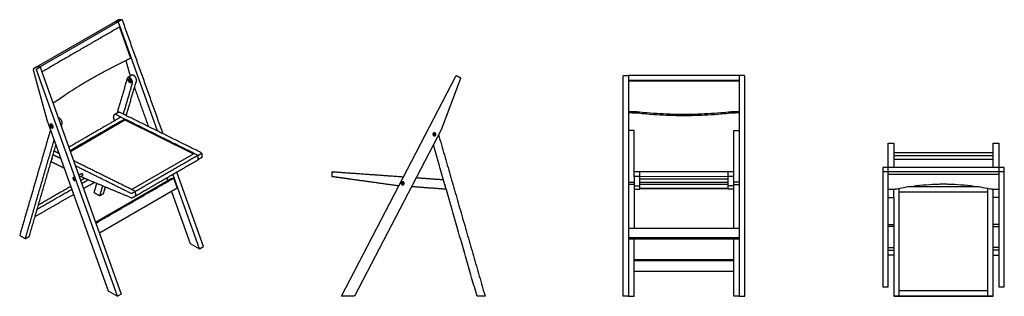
# Model space of a CAD drawing. Header units: millimetres. Extents: x -1781 to 1781, y -500 to 500.
import ezdxf

# ---------------------------------------------------------------- set-up
doc = ezdxf.new("R2010")
doc.units = ezdxf.units.MM
doc.layers.add('Default', color=7, linetype='Continuous', true_color=0x000000)

msp = doc.modelspace()

# ---------------------------------------------------------------- linework, layer by layer
at = {"layer": 'Default', "color": 18, "lineweight": -3, "true_color": 0x000000}
msp.add_line((-1376.2, -114.1), (-1150.1, 16.5), dxfattribs=at)
for points in [[(-1412.7, 499.8), (-1424.7, 492.9), (-1707.5, 329.6), (-1701, 311.3), (-1413.7, -491.9), (-1427.8, -500.1), (-1720.7, 318.7)], [(-1423.9, 499.5), (-1436, 492.6), (-1718.8, 329.3)], [(-1283.3, 97.7), (-1418.1, 474.6), (-1424.7, 492.9), (-1436, 492.6)], [(-1420.2, 473.4), (-1380.2, 361.4), (-1380.4, 361.4)], [(-1719.5, 322.6), (-1707.5, 329.6), (-1718.8, 329.3), (-1730.8, 322.4)], [(-1397.5, 352.7), (-1385.7, 309.7), (-1380.9, 296.2)], [(-1732.2, 318.4), (-1682.7, 138.2), (-1461.3, -480.7), (-1427.8, -500.1)], [(-186.8, 287.1), (-256.8, 101.4), (-569.9, -500.1), (-617.3, -500.1), (-203.1, 295.6)], [(405.1, 298.2), (422.1, 298.2), (422.1, -500.1), (402.1, -500.1), (402.1, 295.6)], [(822.1, 298.2), (622.1, 298.2), (422.1, 298.2)], [(839.1, 298.2), (822.1, 298.2), (822.1, -500.1), (842.1, -500.1), (842.1, 295.6)], [(822.1, 280.5), (622.1, 280.5), (422.1, 280.5)], [(422.1, 278.7), (622.1, 278.7), (822.1, 278.7)], [(-1598.1, 23.6), (-1400.9, 137.5), (-1153, 14.8)], [(-1639.7, 18.2), (-1641.3, 17.2), (-1639, 16.1)], [(1741.4, 18.7), (1561.4, 18.7), (1381.5, 18.7)], [(1741.4, 7.6), (1561.4, 7.6), (1381.5, 7.6)], [(1341.5, -51.7), (1341.5, -465.9), (1361.5, -465.9), (1361.5, -50.4), (1361.5, -34.4)], [(1341.5, -35.5), (1341.5, -51.7)], [(1778.4, -34.4), (1761.4, -34.4), (1561.4, -34.4), (1361.5, -34.4), (1344.5, -34.4)], [(1381.5, -3.9), (1561.4, -3.9), (1741.4, -3.9)], [(1761.4, -34.4), (1761.4, -50.4), (1761.4, -465.9), (1781.4, -465.9), (1781.4, -51.7)], [(-1554.4, -62.8), (-1564.9, -69)], [(-1231.6, -121.1), (-1164.3, -309.3), (-1130.8, -328.6), (-1227.3, -58.9)], [(-1130.8, -328.6), (-1116.7, -320.4), (-1213.1, -50.8)], [(799.1, -49.5), (782.1, -49.5), (622.1, -49.5), (462.1, -49.5), (445.1, -49.5)], [(799.1, -67.4), (782.1, -67.4), (622.1, -67.5), (462.1, -67.4), (445.1, -67.4)], [(1778.4, -50.4), (1761.4, -50.4), (1561.4, -50.4), (1361.5, -50.4), (1344.5, -50.4)], [(1761.4, -59.6), (1561.4, -59.6), (1361.5, -59.6)], [(-1585.9, -75.8), (-1585.8, -74.2), (-1584.6, -74.2), (-1583.4, -75.7), (-1583.5, -77.3), (-1584.7, -77.4)], [(-1583.4, -76.6), (-1584.7, -77.4), (-1585.9, -75.8), (-1584.5, -75), (-1583.4, -76.4)], [(-1506.5, -232.3), (-1231, -73.2), (-1228.5, -73.2), (-1224.8, -73.1), (-1211.7, -109.6), (-1492.4, -271.7)], [(462.1, -75.7), (622.1, -75.7), (782.1, -75.7)], [(462.1, -87.3), (622.1, -87.3), (782.1, -87.3)], [(782.1, -95.3), (782.1, -95.3), (622.1, -95.3), (462.1, -95.3), (462.1, -95.3)], [(1688.7, -103.8), (1561.4, -103.8), (1434.2, -103.8)], [(782.3, -110.2), (782.1, -110.2), (622.1, -110.2), (462.1, -110.2), (462, -110.2)], [(782.3, -111.6), (782.1, -111.6), (622.1, -111.6), (462.1, -111.6), (462, -111.6)], [(1721.4, -123.7), (1561.4, -123.7), (1401.5, -123.7)], [(1721.4, -124), (1561.4, -124), (1401.5, -124)], [(422.1, -253.6), (622.1, -253.6), (822.1, -253.6)], [(822.1, -289), (622.1, -289), (422.1, -289)], [(822.1, -293.7), (622.1, -293.7), (422.1, -293.7)], [(802.1, -367.8), (622.1, -367.8), (442.1, -367.8)], [(442.1, -371.1), (622.1, -371.1), (802.1, -371.1)], [(442.1, -409.5), (622.1, -409.5), (802.1, -409.5)], [(1401.5, -478.8), (1561.4, -478.8), (1721.4, -478.8)], [(1741.4, -497.1), (1741.4, -495.8)], [(1384.5, -498.8), (1401.5, -498.8), (1561.4, -498.8), (1721.4, -498.8), (1738.4, -498.8)], [(1384.5, -500.1), (1401.5, -500.1), (1561.4, -500.1), (1721.4, -500.1), (1738.4, -500.1)]]:
    msp.add_lwpolyline(points, dxfattribs=at)
at = {"layer": 'Default'}
msp.add_lwpolyline([(-1150.1, 16.5), (-1150, 16.5)], dxfattribs=at)
at = {"layer": 'Default', "color": 18, "lineweight": -3, "true_color": 0x000000}
msp.add_lwpolyline([(-395.4, -93.3), (-393.7, -92.2), (-393.8, -90.2), (-395.5, -89.3), (-397.2, -90.4), (-397.1, -92.4)], close=True, dxfattribs=at)
for points, knots in [([(-1423.1, 499.8), (-1423.1, 499.8), (-1423.2, 499.8), (-1423.4, 499.8), (-1423.6, 499.7), (-1423.8, 499.6), (-1423.9, 499.6), (-1423.9, 499.5)], [-3.331288, -3.331288, -3.331288, -3.331288, -3.18588, -2.909834, -2.64051, -2.37868, -2.124961, -2.124961, -2.124961, -2.124961]), ([(-1392.7, 355), (-1392.3, 355.2), (-1391.6, 355.6), (-1390.4, 356.2), (-1389.2, 356.8), (-1388.1, 357.3), (-1386.9, 357.9), (-1385.8, 358.5), (-1384.7, 359.1), (-1383.6, 359.7), (-1382.5, 360.2), (-1381.4, 360.8), (-1380.6, 361.2), (-1380.2, 361.4), (-1380.2, 361.5)], [516.416114, 516.416114, 516.416114, 516.416114, 517.84679, 519.277225, 520.707037, 522.135997, 523.563875, 524.990447, 526.41549, 527.838784, 529.260114, 530.679265, 532.096028, 532.256521, 532.256521, 532.256521, 532.256521]), ([(-1730.8, 322.4), (-1730.9, 322.3), (-1731, 322.2), (-1731.2, 322.1), (-1731.4, 322), (-1731.5, 321.8), (-1731.7, 321.6), (-1731.8, 321.3), (-1731.9, 321.1), (-1732.1, 320.8), (-1732.2, 320.6), (-1732.2, 320.3), (-1732.3, 320), (-1732.3, 319.7), (-1732.3, 319.4), (-1732.3, 319.1), (-1732.3, 318.9), (-1732.3, 318.6), (-1732.2, 318.5), (-1732.2, 318.4)], [481.39589, 481.39589, 481.39589, 481.39589, 481.649608, 481.911439, 482.180763, 482.456809, 482.738651, 483.025224, 483.315339, 483.607705, 483.900968, 484.193739, 484.48464, 484.772339, 485.055587, 485.333248, 485.604325, 485.867973, 486.123505, 486.123505, 486.123505, 486.123505]), ([(-1642.5, 210.9), (-1635.9, 215.5), (-1629.1, 220.3), (-1612.9, 231.3), (-1603.2, 237.7), (-1583.3, 250.5), (-1573, 256.9), (-1557.1, 266.5), (-1551.8, 269.8), (-1540.9, 276.2), (-1535.4, 279.4), (-1529.8, 282.7), (-1524.2, 285.9), (-1518.5, 289.1), (-1507, 295.6), (-1501.2, 298.8), (-1483.6, 308.5), (-1471.6, 315), (-1447, 327.9), (-1434.5, 334.3), (-1412.2, 345.5), (-1402.5, 350.3), (-1392.7, 355)], [160.370761, 160.370761, 160.370761, 160.370761, 195.969184, 195.969184, 243.444777, 243.444777, 290.92037, 290.92037, 314.656904, 314.656904, 338.393438, 338.393438, 338.393438, 362.129972, 362.129972, 385.866506, 385.866506, 433.342099, 433.342099, 480.817691, 480.817691, 516.416114, 516.416114, 516.416114, 516.416114]), ([(-185.7, 289.9), (-185.7, 289.9), (-185.7, 289.9), (-185.7, 289.9), (-185.8, 289.8), (-185.8, 289.8), (-185.8, 289.7), (-185.9, 289.5), (-185.9, 289.4), (-186, 289.2), (-186.1, 289), (-186.2, 288.8), (-186.2, 288.6), (-186.3, 288.3), (-186.4, 288.1), (-186.5, 287.8), (-186.6, 287.6), (-186.7, 287.3), (-186.8, 287.2), (-186.8, 287.1)], [12.421671, 12.421671, 12.421671, 12.421671, 12.675389, 12.93722, 13.206544, 13.482589, 13.764431, 14.051005, 14.341119, 14.633486, 14.926749, 15.21952, 15.510421, 15.79812, 16.081367, 16.359029, 16.630106, 16.893753, 17.149286, 17.149286, 17.149286, 17.149286]), ([(-1657.7, 201.1), (-1657.4, 201.3), (-1656.7, 201.7), (-1655.8, 202.3), (-1654.8, 202.8), (-1653.8, 203.4), (-1652.9, 204), (-1652, 204.6), (-1651, 205.1), (-1650.1, 205.7), (-1649.2, 206.3), (-1648.3, 206.9), (-1647.5, 207.4), (-1646.6, 208), (-1645.7, 208.6), (-1644.9, 209.2), (-1644.1, 209.7), (-1643.3, 210.3), (-1642.7, 210.7), (-1642.5, 210.9)], [136.251707, 136.251707, 136.251707, 136.251707, 137.649942, 139.051746, 140.456931, 141.865308, 143.27668, 144.690849, 146.107612, 147.526763, 148.948092, 150.371386, 151.796429, 153.223, 154.650878, 156.079837, 157.509649, 158.940084, 160.370761, 160.370761, 160.370761, 160.370761]), ([(-236.2, 153.9), (-236.2, 153.9), (-236.3, 153.9), (-236.6, 154.1), (-236.7, 154.1), (-236.9, 154.2)], [98.301092, 98.301092, 98.301092, 98.301092, 122.020297, 122.020297, 133.735528, 133.735528, 133.735528, 133.735528]), ([(429.6, 168.7), (430.1, 168.7), (431, 168.7), (432.4, 168.6), (433.8, 168.6), (435.2, 168.6), (436.6, 168.6), (438.1, 168.5), (439.5, 168.5), (440.9, 168.4), (442.3, 168.3), (443.7, 168.2), (445.1, 168.1), (446.5, 168), (447.9, 167.9), (449.3, 167.8), (450.7, 167.7), (452.2, 167.6), (453.1, 167.5), (453.5, 167.4)], [136.251707, 136.251707, 136.251707, 136.251707, 137.649942, 139.051746, 140.456931, 141.865308, 143.27668, 144.690849, 146.107612, 147.526763, 148.948092, 150.371386, 151.796429, 153.223, 154.650878, 156.079837, 157.509649, 158.940084, 160.370761, 160.370761, 160.370761, 160.370761]), ([(429.6, 164), (430.1, 164), (431, 164), (432.4, 164), (433.8, 164), (435.2, 164), (436.6, 163.9), (438.1, 163.9), (439.5, 163.8), (440.9, 163.8), (442.3, 163.7), (443.7, 163.6), (445.1, 163.5), (446.5, 163.4), (447.9, 163.3), (449.3, 163.2), (450.7, 163.1), (452.2, 163), (453.1, 162.9), (453.5, 162.8)], [136.251707, 136.251707, 136.251707, 136.251707, 137.649942, 139.051746, 140.456931, 141.865308, 143.27668, 144.690849, 146.107612, 147.526763, 148.948092, 150.371386, 151.796429, 153.223, 154.650878, 156.079837, 157.509649, 158.940084, 160.370761, 160.370761, 160.370761, 160.370761]), ([(453.5, 167.4), (465.1, 166.2), (476.8, 165.2), (504, 162.9), (519.7, 161.9), (551.1, 160.2), (566.9, 159.5), (590.6, 158.9), (598.5, 158.7), (611.6, 158.6), (616.9, 158.5), (622.1, 158.5)], [160.370761, 160.370761, 160.370761, 160.370761, 195.969184, 195.969184, 243.444777, 243.444777, 290.92037, 290.92037, 314.656904, 314.656904, 330.392736, 330.392736, 330.392736, 330.392736]), ([(453.5, 162.8), (465.1, 161.6), (476.8, 160.6), (504, 158.3), (519.7, 157.3), (551.1, 155.6), (566.9, 154.9), (590.6, 154.3), (598.5, 154.1), (611.6, 154), (616.9, 153.9), (622.1, 153.9)], [160.370761, 160.370761, 160.370761, 160.370761, 195.969184, 195.969184, 243.444777, 243.444777, 290.92037, 290.92037, 314.656904, 314.656904, 330.392736, 330.392736, 330.392736, 330.392736]), ([(622.1, 158.5), (627.4, 158.5), (632.6, 158.6), (645.8, 158.7), (653.7, 158.9), (677.4, 159.5), (693.1, 160.2), (724.6, 161.9), (740.2, 162.9), (767.5, 165.2), (779.1, 166.2), (790.7, 167.4)], [330.392736, 330.392736, 330.392736, 330.392736, 346.128569, 346.128569, 369.865103, 369.865103, 417.340696, 417.340696, 464.816288, 464.816288, 500.414711, 500.414711, 500.414711, 500.414711]), ([(622.1, 153.9), (627.4, 153.9), (632.6, 154), (645.8, 154.1), (653.7, 154.3), (677.4, 154.9), (693.1, 155.6), (724.6, 157.3), (740.2, 158.3), (767.5, 160.6), (779.1, 161.6), (790.7, 162.8)], [330.392736, 330.392736, 330.392736, 330.392736, 346.128569, 346.128569, 369.865103, 369.865103, 417.340696, 417.340696, 464.816288, 464.816288, 500.414711, 500.414711, 500.414711, 500.414711]), ([(790.7, 167.4), (791.2, 167.5), (792.1, 167.6), (793.5, 167.7), (794.9, 167.8), (796.3, 167.9), (797.7, 168), (799.2, 168.1), (800.6, 168.2), (802, 168.3), (803.4, 168.4), (804.8, 168.5), (806.2, 168.5), (807.6, 168.6), (809, 168.6), (810.4, 168.6), (811.8, 168.6), (813.2, 168.7), (814.2, 168.7), (814.6, 168.7)], [500.414711, 500.414711, 500.414711, 500.414711, 501.845389, 503.275823, 504.705635, 506.134594, 507.562472, 508.989043, 510.414086, 511.83738, 513.258709, 514.67786, 516.094623, 517.508792, 518.920165, 520.328541, 521.733727, 523.13553, 524.533765, 524.533765, 524.533765, 524.533765]), ([(790.7, 162.8), (791.2, 162.9), (792.1, 163), (793.5, 163.1), (794.9, 163.2), (796.3, 163.3), (797.7, 163.4), (799.2, 163.5), (800.6, 163.6), (802, 163.7), (803.4, 163.8), (804.8, 163.8), (806.2, 163.9), (807.6, 163.9), (809, 164), (810.4, 164), (811.8, 164), (813.2, 164), (814.2, 164), (814.6, 164)], [500.414711, 500.414711, 500.414711, 500.414711, 501.845389, 503.275823, 504.705635, 506.134594, 507.562472, 508.989043, 510.414086, 511.83738, 513.258709, 514.67786, 516.094623, 517.508792, 518.920165, 520.328541, 521.733727, 523.13553, 524.533765, 524.533765, 524.533765, 524.533765]), ([(-1122.1, 2.5), (-1122.1, 2.4), (-1122.1, 2.3), (-1122.1, 2.2), (-1122.1, 2.1), (-1122.2, 1.9), (-1122.3, 1.8), (-1122.5, 1.7), (-1122.6, 1.5), (-1122.8, 1.4), (-1122.9, 1.3), (-1122.9, 1.3)], [21.063875, 21.063875, 21.063875, 21.063875, 21.309641, 21.601428, 21.891099, 22.177353, 22.458984, 22.734905, 23.004167, 23.265977, 23.519693, 23.519693, 23.519693, 23.519693]), ([(1344.5, -34.4), (1344.5, -34.4), (1344.3, -34.4), (1344, -34.4), (1343.8, -34.4), (1343.5, -34.5), (1343.2, -34.5), (1343, -34.5), (1342.7, -34.6), (1342.5, -34.7), (1342.3, -34.7), (1342.1, -34.8), (1342, -34.9), (1341.8, -35), (1341.7, -35.1), (1341.6, -35.2), (1341.6, -35.3), (1341.5, -35.4), (1341.5, -35.4), (1341.5, -35.5)], [414.904345, 414.904345, 414.904345, 414.904345, 415.158063, 415.419894, 415.689218, 415.965263, 416.247105, 416.533679, 416.823793, 417.11616, 417.409423, 417.702194, 417.993095, 418.280794, 418.564041, 418.841703, 419.11278, 419.376427, 419.63196, 419.63196, 419.63196, 419.63196]), ([(1781.4, -35.5), (1781.4, -35.4), (1781.3, -35.4), (1781.3, -35.3), (1781.3, -35.2), (1781.2, -35.1), (1781.1, -35), (1780.9, -34.9), (1780.8, -34.8), (1780.6, -34.7), (1780.4, -34.7), (1780.1, -34.6), (1779.9, -34.5), (1779.7, -34.5), (1779.4, -34.5), (1779.1, -34.4), (1778.9, -34.4), (1778.6, -34.4), (1778.4, -34.4), (1778.4, -34.4)], [-23.64, -23.64, -23.64, -23.64, -23.384468, -23.120821, -22.849743, -22.572082, -22.288834, -22.001135, -21.710234, -21.417463, -21.124201, -20.831834, -20.541719, -20.255146, -19.973304, -19.697258, -19.427934, -19.166103, -18.912385, -18.912385, -18.912385, -18.912385]), ([(-648.4, -67.9), (-648.5, -67.8), (-648.7, -67.8), (-648.9, -67.8), (-649.2, -67.8), (-649.5, -67.7), (-649.7, -67.7), (-650, -67.6), (-650.2, -67.6), (-650.4, -67.6), (-650.6, -67.6), (-650.8, -67.5), (-651, -67.5), (-651.1, -67.5), (-651.2, -67.5), (-651.3, -67.5), (-651.4, -67.5), (-651.4, -67.4), (-651.4, -67.4), (-651.4, -67.4)], [1145.480006, 1145.480006, 1145.480006, 1145.480006, 1145.734293, 1145.996674, 1146.266488, 1146.542917, 1146.82499, 1147.111599, 1147.401517, 1147.693432, 1147.985974, 1148.277761, 1148.567432, 1148.853687, 1149.135317, 1149.411238, 1149.680501, 1149.94231, 1150.196026, 1150.196026, 1150.196026, 1150.196026]), ([(445.1, -67.4), (445, -67.4), (444.9, -67.4), (444.6, -67.5), (444.4, -67.5), (444.1, -67.5), (443.8, -67.5), (443.6, -67.5), (443.3, -67.5), (443.1, -67.6), (442.9, -67.6), (442.7, -67.6), (442.6, -67.6), (442.4, -67.7), (442.3, -67.7), (442.2, -67.8), (442.2, -67.8), (442.1, -67.8), (442.1, -67.8), (442.1, -67.9)], [-253.424603, -253.424603, -253.424603, -253.424603, -253.170887, -252.909077, -252.639814, -252.363894, -252.082263, -251.796009, -251.506338, -251.214551, -250.922008, -250.630094, -250.340175, -250.053567, -249.771494, -249.495065, -249.225251, -248.96287, -248.708583, -248.708583, -248.708583, -248.708583]), ([(802.1, -67.9), (802.1, -67.8), (802.1, -67.8), (802.1, -67.8), (802, -67.8), (802, -67.7), (801.8, -67.7), (801.7, -67.6), (801.5, -67.6), (801.4, -67.6), (801.2, -67.6), (800.9, -67.5), (800.7, -67.5), (800.4, -67.5), (800.2, -67.5), (799.9, -67.5), (799.7, -67.5), (799.4, -67.4), (799.2, -67.4), (799.1, -67.4)], [-611.766599, -611.766599, -611.766599, -611.766599, -611.512312, -611.249931, -610.980117, -610.703688, -610.421615, -610.135007, -609.845088, -609.553174, -609.260631, -608.968844, -608.679173, -608.392919, -608.111288, -607.835368, -607.566105, -607.304295, -607.050579, -607.050579, -607.050579, -607.050579]), ([(1393, -110.9), (1404.5, -108.7), (1416.2, -106.6), (1443.4, -102.3), (1459.1, -100.3), (1490.5, -97), (1506.3, -95.8), (1530, -94.6), (1537.9, -94.3), (1551, -93.9), (1556.2, -93.8), (1561.4, -93.8)], [160.370761, 160.370761, 160.370761, 160.370761, 195.969184, 195.969184, 243.444777, 243.444777, 290.92037, 290.92037, 314.656904, 314.656904, 330.301089, 330.301089, 330.301089, 330.301089]), ([(1561.4, -93.8), (1566.7, -93.8), (1571.9, -93.9), (1585, -94.3), (1592.9, -94.6), (1616.6, -95.8), (1632.4, -97), (1663.8, -100.3), (1679.5, -102.3), (1706.7, -106.6), (1718.4, -108.7), (1729.9, -110.9)], [330.301089, 330.301089, 330.301089, 330.301089, 345.945275, 345.945275, 369.681809, 369.681809, 417.157401, 417.157401, 464.632994, 464.632994, 500.231417, 500.231417, 500.231417, 500.231417]), ([(1369, -113.3), (1369.5, -113.3), (1370.4, -113.3), (1371.8, -113.3), (1373.2, -113.2), (1374.6, -113.2), (1376.1, -113.1), (1377.5, -113), (1378.9, -112.9), (1380.3, -112.8), (1381.7, -112.6), (1383.1, -112.5), (1384.5, -112.3), (1385.9, -112.1), (1387.3, -111.9), (1388.7, -111.7), (1390.2, -111.5), (1391.6, -111.2), (1392.5, -111), (1393, -110.9)], [136.251707, 136.251707, 136.251707, 136.251707, 137.649942, 139.051746, 140.456931, 141.865308, 143.27668, 144.690849, 146.107612, 147.526763, 148.948092, 150.371386, 151.796429, 153.223, 154.650878, 156.079837, 157.509649, 158.940084, 160.370761, 160.370761, 160.370761, 160.370761]), ([(1729.9, -110.9), (1730.4, -111), (1731.3, -111.2), (1732.7, -111.5), (1734.1, -111.7), (1735.6, -111.9), (1737, -112.1), (1738.4, -112.3), (1739.8, -112.5), (1741.2, -112.6), (1742.6, -112.8), (1744, -112.9), (1745.4, -113), (1746.8, -113.1), (1748.3, -113.2), (1749.7, -113.2), (1751.1, -113.3), (1752.5, -113.3), (1753.4, -113.3), (1753.9, -113.3)], [500.231417, 500.231417, 500.231417, 500.231417, 501.662095, 503.092529, 504.522341, 505.9513, 507.379178, 508.805749, 510.230792, 511.654086, 513.075415, 514.494566, 515.911329, 517.325498, 518.73687, 520.145247, 521.550433, 522.952236, 524.350471, 524.350471, 524.350471, 524.350471]), ([(-1377.5, -143.6), (-1377.4, -143.6), (-1377.3, -143.6), (-1377.1, -143.7), (-1376.9, -143.8), (-1376.6, -143.8), (-1376.4, -143.8), (-1376.1, -143.8), (-1375.8, -143.8), (-1375.5, -143.8), (-1375.2, -143.8), (-1374.9, -143.8), (-1374.7, -143.7), (-1374.4, -143.7), (-1374.1, -143.6), (-1373.9, -143.5), (-1373.7, -143.4), (-1373.4, -143.3), (-1373.3, -143.2), (-1373.3, -143.2)], [1145.480006, 1145.480006, 1145.480006, 1145.480006, 1145.734293, 1145.996674, 1146.266488, 1146.542917, 1146.82499, 1147.111599, 1147.401517, 1147.693432, 1147.985974, 1148.277761, 1148.567432, 1148.853687, 1149.135317, 1149.411238, 1149.680501, 1149.94231, 1150.196026, 1150.196026, 1150.196026, 1150.196026]), ([(1381.5, -497.1), (1381.5, -497.2), (1381.5, -497.3), (1381.6, -497.6), (1381.6, -497.9), (1381.7, -498.1), (1381.8, -498.4), (1382, -498.6), (1382.1, -498.9), (1382.3, -499.1), (1382.5, -499.3), (1382.7, -499.5), (1383, -499.6), (1383.2, -499.8), (1383.5, -499.9), (1383.8, -500), (1384, -500), (1384.3, -500.1), (1384.5, -500.1), (1384.5, -500.1)], [-15.798319, -15.798319, -15.798319, -15.798319, -15.544033, -15.281651, -15.011837, -14.735408, -14.453335, -14.166727, -13.876808, -13.584894, -13.292352, -13.000564, -12.710894, -12.424639, -12.143008, -11.867088, -11.597825, -11.336016, -11.082299, -11.082299, -11.082299, -11.082299]), ([(1738.4, -500.1), (1738.4, -500.1), (1738.6, -500.1), (1738.9, -500), (1739.1, -500), (1739.4, -499.9), (1739.7, -499.8), (1739.9, -499.6), (1740.1, -499.5), (1740.4, -499.3), (1740.6, -499.1), (1740.8, -498.9), (1740.9, -498.6), (1741.1, -498.4), (1741.2, -498.1), (1741.3, -497.9), (1741.3, -497.6), (1741.3, -497.3), (1741.4, -497.2), (1741.4, -497.1)], [342.73443, 342.73443, 342.73443, 342.73443, 342.988146, 343.249956, 343.519219, 343.795139, 344.07677, 344.363024, 344.652695, 344.944482, 345.237025, 345.528939, 345.818858, 346.105466, 346.387539, 346.663968, 346.933782, 347.196163, 347.45045, 347.45045, 347.45045, 347.45045])]:
    msp.add_open_spline(points, degree=3, knots=knots, dxfattribs=at)
for points in [[(-1411.7, 500.1), (-1417.4, 499.9), (-1423.1, 499.8)], [(-1418.1, 474.6), (-1559.6, 393), (-1701, 311.3)], [(-1262.6, 87.4), (-1336.1, 292.9), (-1409.6, 498.3)], [(-1392.4, 287.6), (-1410.7, 224.8), (-1429.1, 162)], [(-1375.8, 299.2), (-1382.7, 295.2), (-1389.7, 291.2)], [(-201.7, 298.2), (-193.7, 294.1), (-185.7, 289.9)], [(-1406, 158.4), (-1389.7, 214.4), (-1373.4, 270.3)], [(-1395.7, 153.4), (-1377.5, 215.9), (-1359.3, 278.4)], [(-1366.1, 254.9), (-1340.9, 184.3), (-1315.6, 113.7)], [(-1660.9, 199.3), (-1659.3, 200.2), (-1657.7, 201.1)], [(-1415.2, 147.8), (-1509.4, 93.4), (-1603.6, 39)], [(-1424.9, 164.4), (-1431.8, 160.4), (-1438.8, 156.4)], [(-1135.9, 9.5), (-1283.6, 82.7), (-1431.4, 155.8)], [(-1123.8, 18.8), (-1270.5, 91.4), (-1417.3, 164)], [(422.1, 168.7), (425.9, 168.7), (429.6, 168.7)], [(422.1, 164), (425.9, 164), (429.6, 164)], [(814.6, 168.7), (818.4, 168.7), (822.1, 168.7)], [(814.6, 164), (818.4, 164), (822.1, 164)], [(-1630.5, 114.4), (-1629.3, 118.9), (-1628, 123.3)], [(-1401.1, 140.8), (-1500.1, 83.7), (-1599.1, 26.5)], [(-1669.9, 102.4), (-1725.6, -88.6), (-1781.4, -279.6)], [(-265.8, 84.2), (-181.5, -207.9), (-97.3, -500.1)], [(442.1, 99.7), (432.1, 99.7), (422.1, 99.7)], [(442.1, -49.7), (442.1, 16.1), (442.1, 81.9)], [(802.1, 99.7), (812.1, 99.7), (822.1, 99.7)], [(802.1, -49.7), (802.1, 16.1), (802.1, 81.9)], [(-1760.7, -291.5), (-1708.7, -113.1), (-1656.6, 65.3)], [(-1746.6, -283.3), (-1698.4, -118.1), (-1650.1, 47.2)], [(-126.4, -500.1), (-205.5, -225.9), (-284.5, 48.2)], [(1361.5, -34.4), (1361.5, 9.8), (1361.5, 54.1)], [(1361.5, 54.1), (1371.5, 54.1), (1381.5, 54.1)], [(1381.5, 54.1), (1381.5, 9.8), (1381.5, -34.4)], [(1741.4, -34.4), (1741.4, 9.8), (1741.4, 54.1)], [(1741.4, 54.1), (1751.4, 54.1), (1761.4, 54.1)], [(1761.4, 54.1), (1761.4, 9.8), (1761.4, -34.4)], [(-1632.4, -2.5), (-1646.5, 4.5), (-1660.6, 11.5)], [(-1639, 15.9), (-1647.8, 20.3), (-1656.7, 24.7)], [(-1641.3, 17.2), (-1641.3, 17.2), (-1641.3, 17.1)], [(-1635.6, 6.5), (-1635.6, 6.5), (-1635.6, 6.5)], [(-1135.9, 9.5), (-1249, -55.8), (-1362.1, -121.1)], [(-1135.9, 9.5), (-1129.9, 13), (-1123.8, 16.5)], [(-1135, -5.6), (-1135.4, 2), (-1135.9, 9.5)], [(-1122.9, 1.3), (-1129, -2.2), (-1135, -5.6)], [(-1123, 17.7), (-1122.5, 10.1), (-1122.1, 2.5)], [(-1667.7, -12.8), (-1644, -24.6), (-1620.3, -36.3)], [(-1362.1, -121.1), (-1474, -65.7), (-1585.9, -10.3)], [(-1378.4, -128.2), (-1478.9, -78.5), (-1579.3, -28.7)], [(-1361.2, -136.3), (-1248.1, -71), (-1135, -5.6)], [(1781.4, -51.7), (1781.4, -43.6), (1781.4, -35.5)], [(-1567.7, -61.3), (-1563.2, -58.8), (-1558.7, -56.2)], [(-1560, -66.1), (-1551.2, -70.5), (-1542.4, -74.8)], [(-1557.9, -55.7), (-1557.9, -55.7), (-1557.9, -55.7)], [(-651.4, -67.4), (-650.8, -58.5), (-650.1, -49.5)], [(-651.4, -67.4), (-651.4, -67.4), (-651.4, -67.4)], [(-591.8, -75.7), (-620.1, -71.8), (-648.4, -67.9)], [(-415.1, -100.3), (-531.8, -84.1), (-648.4, -67.9)], [(-647.1, -49.7), (-519.7, -58.8), (-392.3, -67.9)], [(-346.6, -71.1), (-297.3, -74.6), (-248.1, -78.2)], [(442.1, -67.9), (442.1, -58.8), (442.1, -49.7)], [(442.1, -67.9), (442.1, -84.1), (442.1, -100.3)], [(462.1, -67.4), (462.1, -57), (462.1, -49.5)], [(462.1, -100.3), (462.1, -83.9), (462.1, -67.4)], [(782.1, -67.4), (782.1, -57), (782.1, -49.5)], [(782.1, -100.3), (782.1, -83.9), (782.1, -67.4)], [(802.1, -67.9), (802.1, -58.8), (802.1, -49.7)], [(802.1, -100.3), (802.1, -84.1), (802.1, -67.9)], [(-1596.5, -102.8), (-1655.1, -136.6), (-1713.7, -170.5)], [(-1584.5, -75), (-1584.5, -74.7), (-1584.5, -74.3)], [(-1545.5, -73.3), (-1552.9, -77.6), (-1560.3, -81.9)], [(-1556.7, -92), (-1545.1, -85.3), (-1533.5, -78.6)], [(-1550.1, -110.5), (-1530.6, -99.2), (-1511, -87.9)], [(-1542.4, -74.8), (-1460, -109.2), (-1377.5, -143.6)], [(-1503, -91.3), (-1507.8, -107.9), (-1512.7, -124.5)], [(-1505.5, -235.2), (-1365.1, -154.1), (-1224.7, -73.1)], [(-1481.5, -100.2), (-1486.8, -118.3), (-1492, -136.4)], [(-1477.9, -128.2), (-1474.5, -116.4), (-1471, -104.6)], [(-1249.3, -71.7), (-1247.5, -76.7), (-1245.7, -81.7)], [(-409.4, -100.7), (-412.3, -100.5), (-415.1, -100.3)], [(-238, -113), (-300.9, -108.5), (-363.7, -104)], [(422.1, -87.3), (432.1, -87.3), (442.1, -87.3)], [(442.1, -95.3), (432.1, -95.3), (422.1, -95.3)], [(442.1, -100.3), (452.1, -100.3), (462.1, -100.3)], [(442.1, -100.3), (442.1, -176.9), (442.1, -253.6)], [(462.1, -113.2), (462.1, -106.8), (462.1, -100.3)], [(802.1, -100.3), (792.1, -100.3), (782.1, -100.3)], [(782.1, -113.2), (782.1, -106.8), (782.1, -100.3)], [(822.1, -87.3), (812.1, -87.3), (802.1, -87.3)], [(802.1, -95.3), (812.1, -95.3), (822.1, -95.3)], [(802.1, -253.6), (802.1, -176.9), (802.1, -100.3)], [(-1725.8, -211.9), (-1656, -171.6), (-1586.3, -131.4)], [(-1717.9, -185), (-1655.4, -148.9), (-1592.9, -112.9)], [(-1512.7, -124.5), (-1502.4, -130.4), (-1492, -136.4)], [(-1492, -136.4), (-1485, -132.3), (-1477.9, -128.2)], [(-1362.1, -121.1), (-1368.2, -124.6), (-1374.2, -128)], [(-1373.3, -143.2), (-1367.2, -139.7), (-1361.2, -136.3)], [(-1362.3, -121.2), (-1362.3, -121.2), (-1362.3, -121.2)], [(-1361.2, -136.3), (-1361.7, -128.7), (-1362.1, -121.1)], [(-257.5, -111.6), (-257.5, -111.6), (-257.5, -111.6)], [(442.1, -113.2), (452.1, -113.2), (462.1, -113.2)], [(802.1, -113.2), (792.1, -113.2), (782.1, -113.2)], [(1361.5, -113.3), (1365.3, -113.3), (1369, -113.3)], [(1381.5, -116), (1381.5, -114.3), (1381.5, -112.7)], [(1401.5, -498.8), (1401.5, -304), (1401.5, -109.3)], [(1721.4, -498.8), (1721.4, -304), (1721.4, -109.3)], [(1741.4, -116), (1741.4, -114.3), (1741.4, -112.7)], [(1753.9, -113.3), (1757.6, -113.3), (1761.4, -113.3)], [(1361.5, -143.4), (1371.5, -143.4), (1381.5, -143.4)], [(1381.5, -143.4), (1381.5, -319.6), (1381.5, -495.8)], [(1761.4, -143.4), (1751.4, -143.4), (1741.4, -143.4)], [(1741.4, -495.8), (1741.4, -319.6), (1741.4, -143.4)], [(1361.5, -240.1), (1371.5, -240.1), (1381.5, -240.1)], [(1381.5, -248.1), (1371.5, -248.1), (1361.5, -248.1)], [(1761.4, -240.1), (1751.4, -240.1), (1741.4, -240.1)], [(1741.4, -248.1), (1751.4, -248.1), (1761.4, -248.1)], [(-1781.4, -279.6), (-1771.1, -285.6), (-1760.7, -291.5)], [(-1760.7, -291.5), (-1753.7, -287.4), (-1746.6, -283.3)], [(442.1, -500.1), (442.1, -396.9), (442.1, -293.7)], [(802.1, -500.1), (802.1, -396.9), (802.1, -293.7)], [(1361.5, -324.2), (1371.5, -324.2), (1381.5, -324.2)], [(1361.5, -333.1), (1371.5, -333.1), (1381.5, -333.1)], [(1381.5, -351.6), (1371.5, -351.6), (1361.5, -351.6)], [(1761.4, -324.2), (1751.4, -324.2), (1741.4, -324.2)], [(1761.3, -333.1), (1751.3, -333.1), (1741.4, -333.1)], [(1741.4, -351.6), (1751.4, -351.6), (1761.4, -351.6)], [(1381.5, -495.8), (1381.5, -496.4), (1381.5, -497.1)], [(-97.3, -500.1), (-111.8, -500.1), (-126.4, -500.1)], [(422.1, -500.1), (432.1, -500.1), (442.1, -500.1)], [(822.1, -500.1), (812.1, -500.1), (802.1, -500.1)], [(1401.5, -500.1), (1401.5, -499.4), (1401.5, -498.8)], [(1721.4, -500.1), (1721.4, -499.4), (1721.4, -498.8)]]:
    msp.add_open_spline(points, degree=2, dxfattribs=at)
for points, weights in [([(-1409.6, 498.3), (-1410.5, 501), (-1412.7, 499.8)], [1, 0.707106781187, 1]), ([(-1720.7, 318.7), (-1721.7, 321.4), (-1719.5, 322.6)], [1, 0.707106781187, 1]), ([(-1389.9, 291), (-1391.7, 290), (-1392.4, 287.6)], [0.870593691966, 0.903508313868, 1]), ([(-203.1, 295.6), (-201.7, 298.2), (-201.7, 298.2)], [1, 0.707106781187, 1]), ([(402.1, 295.6), (402.1, 298.2), (405.1, 298.2)], [1, 0.707106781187, 1]), ([(842.1, 295.6), (842.1, 298.2), (839.1, 298.2)], [1, 0.707106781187, 1]), ([(-1382.9, 281.8), (-1383.9, 282.3), (-1384.6, 282)], [1, 0.905834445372, 0.949601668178]), ([(-1431.4, 155.8), (-1435.9, 158.1), (-1439, 156.2)], [1, 0.866140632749, 0.854635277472]), ([(-1417.3, 164), (-1421.7, 166.2), (-1424.9, 164.4)], [1, 0.866140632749, 0.854635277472]), ([(-228.9, 175.5), (-232.4, 164.6), (-236.2, 153.9)], [0.995661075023, 0.995443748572, 0.995418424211]), ([(-1665.8, 118.5), (-1664.3, 117.6), (-1663.6, 115.7)], [1, 0.854911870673, 1]), ([(-1663.6, 115.7), (-1663.3, 114.9), (-1663.3, 114.2)], [1, 0.971342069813, 1]), ([(-1123.8, 16.5), (-1121.7, 17.7), (-1123.8, 18.8)], [1, 0.707106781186, 1]), ([(-1664, -0.1), (-1663.5, -4.1), (-1665.6, -5.7)], [0.858342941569, 0.829816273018, 0.971195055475]), ([(-1587.4, -71), (-1589.4, -72.2), (-1588.1, -75.8)], [1, 0.806444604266, 1]), ([(-1558.7, -56.2), (-1558.6, -56), (-1558.4, -55.9)], [0.950439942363, 0.970269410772, 1]), ([(-650.1, -49.5), (-650.1, -49.5), (-647.1, -49.7)], [0.999999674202, 0.707106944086, 1]), ([(445.1, -49.5), (442.1, -49.5), (442.1, -49.7)], [1, 0.707106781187, 1]), ([(802.1, -49.7), (802.1, -49.5), (799.1, -49.5)], [1, 0.707106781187, 1]), ([(1344.5, -50.4), (1341.5, -50.4), (1341.5, -51.7)], [1, 0.707106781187, 1]), ([(1781.4, -51.7), (1781.4, -50.4), (1778.4, -50.4)], [1, 0.707106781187, 1]), ([(-1374.2, -128), (-1376.3, -129.3), (-1378.4, -128.2)], [1, 0.707106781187, 1]), ([(462.1, -113.2), (462.1, -113.2), (462.1, -113.2)], [0.972377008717, 0.985467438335, 1]), ([(782.1, -113.2), (782.1, -113.2), (782.1, -113.2)], [0.972377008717, 0.985467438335, 1]), ([(1381.5, -495.8), (1381.5, -498.8), (1384.5, -498.8)], [1, 0.707106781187, 1]), ([(1738.4, -498.8), (1741.4, -498.8), (1741.4, -495.8)], [1, 0.707106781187, 1])]:
    msp.add_rational_spline(points, weights, degree=2, dxfattribs=at)
for points, weights, knots in [([(-1373.4, 270.3), (-1370.7, 279.7), (-1380.2, 288.3), (-1385.8, 293.4), (-1389.9, 291)], [1, 0.707106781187, 1, 0.803598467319, 0.870593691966], [-657.688838, -657.688838, -657.688838, -635.697689, -635.697689, -620.951376, -620.951376, -620.951376]), ([(-1378.6, 280.6), (-1378.2, 279.8), (-1377.9, 279), (-1375.3, 271.7), (-1380.3, 271.6), (-1385.3, 271.5), (-1387.9, 278.8), (-1389.9, 284.3), (-1386.8, 285.9)], [0.926951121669, 0.957230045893, 1, 0.707106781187, 1, 0.707106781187, 1, 0.761350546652, 0.911604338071], [17.402589, 17.402589, 17.402589, 19.237603, 19.237603, 31.803974, 31.803974, 44.370344, 44.370344, 54.609425, 54.609425, 54.609425]), ([(-1386.8, 285.9), (-1384.4, 287.1), (-1381.3, 284.3), (-1379.7, 282.8), (-1378.6, 280.6)], [0.867082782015, 0.809041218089, 1, 0.887278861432, 0.861320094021], [4.373423, 4.373423, 4.373423, 12.566371, 12.566371, 17.402589, 17.402589, 17.402589]), ([(-1359.3, 278.4), (-1356.5, 287.8), (-1366, 296.5), (-1371.6, 301.6), (-1375.8, 299.2)], [1, 0.707106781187, 1, 0.803598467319, 0.870593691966], [-657.688838, -657.688838, -657.688838, -635.697689, -635.697689, -620.951376, -620.951376, -620.951376]), ([(-1384.6, 282), (-1386, 281.3), (-1385.1, 278.9), (-1384, 275.7), (-1381.8, 275.7), (-1379.6, 275.8), (-1380.7, 279), (-1381.4, 280.9), (-1382.9, 281.8)], [0.911604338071, 0.761350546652, 1, 0.707106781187, 1, 0.707106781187, 1, 0.7991363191, 0.873773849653], [-85.637305, -85.637305, -85.637305, -75.398224, -75.398224, -62.831853, -62.831853, -50.265482, -50.265482, -41.647572, -41.647572, -41.647572]), ([(-1628, 123.3), (-1625.2, 132.7), (-1634.7, 141.3), (-1638.1, 144.4), (-1641.4, 144.7)], [1, 0.707106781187, 1, 0.870885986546, 0.855604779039], [-657.688838, -657.688838, -657.688838, -635.697689, -635.697689, -626.003489, -626.003489, -626.003489]), ([(-1439, 156.2), (-1442.9, 154), (-1442.5, 147.4), (-1442.1, 141), (-1437.9, 134.7)], [0.854635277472, 0.840966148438, 1, 0.842924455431, 0.854324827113], [687.744021, 687.744021, 687.744021, 702.243389, 702.243389, 716.564215, 716.564215, 716.564215]), ([(-1660.7, 115.7), (-1658.1, 108.4), (-1663.1, 108.3), (-1668.2, 108.2), (-1670.8, 115.5), (-1673.4, 122.8), (-1668.4, 122.9), (-1663.3, 123), (-1660.7, 115.7)], [1, 0.707106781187, 1, 0.707106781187, 1, 0.707106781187, 1, 0.707106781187, 1], [0, 0, 0, 12.566371, 12.566371, 25.132741, 25.132741, 37.699112, 37.699112, 50.265482, 50.265482, 50.265482]), ([(-1668, 115.6), (-1668.6, 117.4), (-1667.9, 118.3), (-1667.1, 119.3), (-1665.8, 118.5)], [1, 0.87142792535, 1, 0.87142792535, 1], [63.420902, 63.420902, 63.420902, 67.009735, 67.009735, 70.598568, 70.598568, 70.598568]), ([(-1663.3, 114.2), (-1663.3, 111.9), (-1665.2, 112.5), (-1667.1, 113.1), (-1668, 115.6)], [1, 0.786665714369, 1, 0.786665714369, 1], [54.105207, 54.105207, 54.105207, 58.763054, 58.763054, 63.420902, 63.420902, 63.420902]), ([(-275.8, 83.1), (-278.4, 78.2), (-283.3, 80.8), (-288.3, 83.4), (-285.7, 88.3), (-283.1, 93.3), (-278.2, 90.7), (-273.2, 88.1), (-275.8, 83.1)], [1, 0.707106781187, 1, 0.707106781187, 1, 0.707106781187, 1, 0.707106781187, 1], [0, 0, 0, 9.424778, 9.424778, 18.849556, 18.849556, 28.274334, 28.274334, 37.699112, 37.699112, 37.699112]), ([(-279.2, 82.6), (-280.8, 81.8), (-282.4, 82.6), (-285.5, 84.2), (-283.9, 87.3), (-282.2, 90.5), (-279.1, 88.8), (-278.1, 88.3), (-277.6, 87.3)], [0.85944678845, 0.824175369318, 1, 0.707106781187, 1, 0.707106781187, 1, 0.882931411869, 0.85944678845], [55.288225, 55.288225, 55.288225, 58.588562, 58.588562, 64.086349, 64.086349, 69.584137, 69.584137, 71.781587, 71.781587, 71.781587]), ([(-277.6, 87.3), (-276.8, 85.7), (-277.6, 84.1), (-278.2, 83.1), (-279.2, 82.6)], [0.85944678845, 0.824175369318, 1, 0.882931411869, 0.85944678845], [71.781587, 71.781587, 71.781587, 79.325215, 79.325215, 84.347957, 84.347957, 84.347957]), ([(442.1, 81.9), (442.1, 95.3), (442.1, 99.2), (442.1, 99.7), (442.1, 99.7)], [1, 0.707106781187, 1, 0.944710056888, 0.910294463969], [170.919921, 170.919921, 170.919921, 192.911069, 192.911069, 197.062375, 197.062375, 197.062375]), ([(802.1, 81.9), (802.1, 95.3), (802.1, 99.2), (802.1, 99.7), (802.1, 99.7)], [1, 0.707106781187, 1, 0.944710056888, 0.910294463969], [170.919921, 170.919921, 170.919921, 192.911069, 192.911069, 197.062375, 197.062375, 197.062375]), ([(-1587.6, -70.5), (-1589.9, -71.7), (-1588.4, -75.9), (-1586.5, -81.3), (-1582.7, -81.2), (-1578.9, -81.1), (-1580.9, -75.7), (-1581.1, -75.1), (-1581.4, -74.5)], [0.911604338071, 0.761350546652, 1, 0.707106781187, 1, 0.707106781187, 1, 0.957230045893, 0.926951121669], [21.207014, 21.207014, 21.207014, 28.886325, 28.886325, 38.311103, 38.311103, 47.735881, 47.735881, 49.112141, 49.112141, 49.112141]), ([(-1581.4, -74.5), (-1583.4, -70.6), (-1586.2, -70.3), (-1587, -70.2), (-1587.6, -70.5)], [0.902159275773, 0.769184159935, 1, 0.926737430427, 0.890125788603], [49.112141, 49.112141, 49.112141, 56.53938, 56.53938, 58.896838, 58.896838, 58.896838]), ([(-1581.9, -80.5), (-1579.1, -78.9), (-1581.9, -74.2), (-1584.6, -69.4), (-1587.4, -71)], [1, 0.707106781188, 1, 0.707106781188, 1], [10.319259, 10.319259, 10.319259, 18.958639, 18.958639, 27.598019, 27.598019, 27.598019]), ([(-1558.4, -55.9), (-1556.4, -54.7), (-1554.4, -58.2), (-1552.4, -61.7), (-1554.4, -62.8)], [1, 0.707106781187, 1, 0.707106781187, 1], [23.802104, 23.802104, 23.802104, 30.085289, 30.085289, 36.368474, 36.368474, 36.368474]), ([(-1588.1, -75.8), (-1587.2, -78.4), (-1585.2, -79.9), (-1583.3, -81.3), (-1581.9, -80.5)], [1, 0.891994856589, 1, 0.891994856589, 1], [34.557519, 34.557519, 34.557519, 39.717149, 39.717149, 44.876778, 44.876778, 44.876778]), ([(-390.5, -93.9), (-393.1, -98.9), (-398, -96.3), (-403, -93.7), (-400.4, -88.7), (-397.8, -83.8), (-392.9, -86.3), (-387.9, -88.9), (-390.5, -93.9)], [1, 0.707106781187, 1, 0.707106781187, 1, 0.707106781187, 1, 0.707106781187, 1], [0, 0, 0, 9.424778, 9.424778, 18.849556, 18.849556, 28.274334, 28.274334, 37.699112, 37.699112, 37.699112]), ([(-243.3, -94.8), (-243.3, -95.1), (-243.4, -95.5), (-243.7, -99.6), (-241, -102.8)], [0.969786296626, 0.98402145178, 1, 0.854123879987, 0.853555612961], [-47.980825, -47.980825, -47.980825, -47.12389, -47.12389, -39.300504, -39.300504, -39.300504]), ([(1381.5, -143.4), (1381.5, -143.4), (1381.5, -133.3), (1381.5, -119.8), (1381.5, -116)], [0.910294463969, 0.762396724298, 1, 0.707106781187, 1], [-0.000879, -0.000879, -0.000879, 17.838963, 17.838963, 39.830112, 39.830112, 39.830112]), ([(1741.4, -143.4), (1741.4, -143.4), (1741.4, -133.3), (1741.4, -119.8), (1741.4, -116)], [0.910294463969, 0.762396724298, 1, 0.707106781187, 1], [-0.000879, -0.000879, -0.000879, 17.838963, 17.838963, 39.830112, 39.830112, 39.830112])]:
    msp.add_rational_spline(points, weights, degree=2, knots=knots, dxfattribs=at)

doc.saveas('drawing.dxf')
